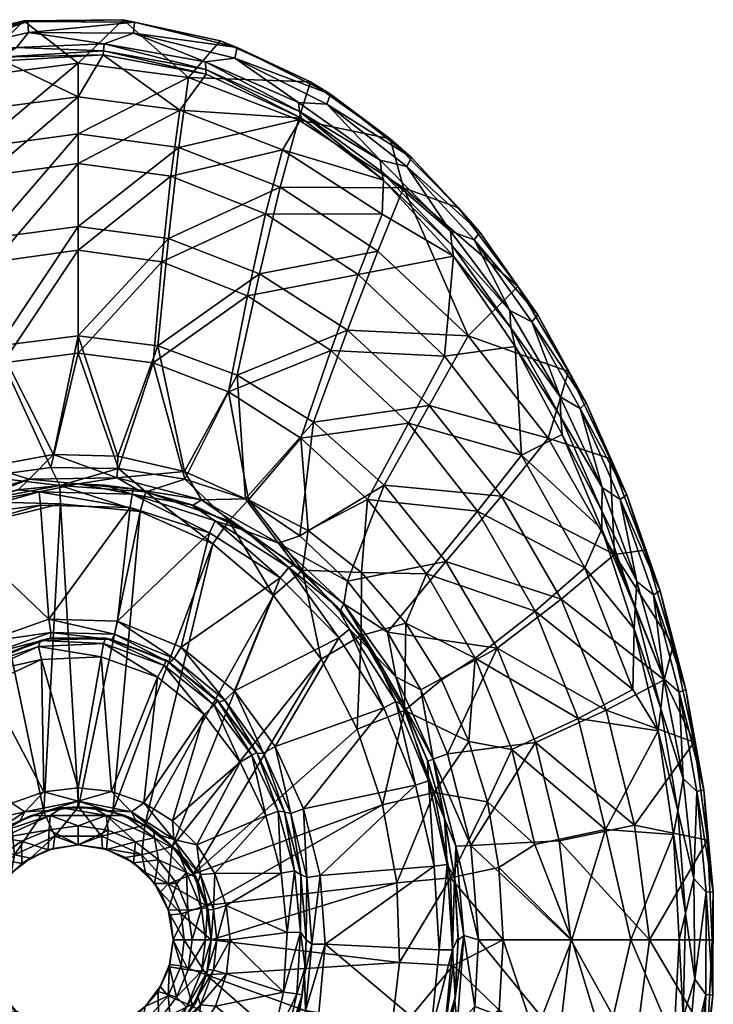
# Model space of a CAD drawing. Header units: inches. Extents: x -167 to 167, y -242 to 242.
# Tile 4 of 4: x -15 to 167, y -17 to 242. Entities that reach past the tile are written whole.
import ezdxf

# ---------------------------------------------------------------- set-up
doc = ezdxf.new("R2010")
doc.units = ezdxf.units.IN
doc.header["$MEASUREMENT"] = 0
doc.layers.add('Layer 1', color=7, linetype='Continuous')

# ---------------------------------------------------------------- blocks, each defined once
blk = doc.blocks.new('Zefiro 50')
at = {"color": 9, "true_color": 0xc0c0c0}
mesh = blk.add_polyface(dxfattribs=at)
corners = [(-13.24, 241.76, -6.5), (14.81, 241.57, -6.58), (-13.03, 238.8, -3.89), (-40.27, 235.5, -9.09), (-39.64, 232.66, -6.38), (-14.3, 241.94, -9.98), (-39.9, 235.82, -12.5), (6.84, 235.89, -3.8), (-16.2, 234.93, -4.18), (-38.48, 229.42, -6.39), (11.85, 242.21, -9.87), (-29.07, 226.99, -40.66), (0, 230.79, -40.86), (-57.95, 215.87, -40.13), (-63.39, 224.46, -16.93), (-26.51, 208.55, -68.35), (0, 212.14, -68.64), (-53.81, 207.99, -35.58), (-44.67, 223.65, -10.74), (-26.79, 218.38, -36.12), (-19.64, 231.36, -7.77), (0, 221.87, -36.34), (-67.23, 210.67, -15.56), (6.58, 232.95, -7.15), (-46.48, 224.14, -9), (-20.55, 232.31, -5.81), (6.69, 234.02, -5.13), (-69.69, 210.47, -14.07), (-62.4, 217.82, -10.84), (-64.92, 223.53, -13.77), (-63.94, 220.91, -10.95)]
mesh.append_faces([[corners[k] for k in face] for face in [(0, 1, 2), (3, 0, 4), (5, 3, 6), (2, 4, 0), (7, 8, 2), (8, 9, 4), (4, 2, 8), (0, 5, 10), (5, 0, 3), (5, 11, 12), (11, 6, 13), (13, 6, 14), (6, 11, 5), (5, 12, 10), (15, 16, 12), (15, 12, 11), (17, 18, 19), (19, 20, 21), (22, 18, 17), (19, 18, 20), (21, 20, 23), (20, 24, 25), (9, 25, 24), (8, 7, 26), (18, 22, 27), (25, 8, 26), (18, 24, 20), (18, 27, 24), (26, 23, 25), (23, 20, 25), (25, 9, 8), (24, 28, 9), (24, 27, 28), (29, 3, 30), (4, 28, 30), (14, 6, 29), (4, 9, 28), (4, 30, 3), (3, 29, 6)]], dxfattribs={"color": 9})
mesh = blk.add_polyface(dxfattribs=at)
corners = [(41.85, 234.92, -9.32), (14.57, 238.62, -3.96), (14.81, 241.57, -6.58), (66.4, 222.59, -14.12), (65.4, 220, -11.29), (41.2, 232.1, -6.61), (-13.03, 238.8, -3.89), (33.47, 231.07, -5.73), (6.84, 235.89, -3.8), (58, 220.45, -9.85), (11.85, 242.21, -9.87), (37.41, 236.68, -12.13), (-13.24, 241.76, -6.5), (61.15, 225.86, -16.37), (33.56, 229.06, -7.09), (58.76, 216.3, -13.5), (33.67, 227.84, -9.14), (6.58, 232.95, -7.15), (6.69, 234.02, -5.13), (58.27, 218.03, -11.31), (79.49, 205.23, -15.36), (29.07, 226.99, -40.66), (0, 230.79, -40.86), (0, 212.14, -68.64), (26.51, 208.55, -68.35), (57.95, 215.87, -40.13), (26.79, 218.38, -36.12), (0, 221.87, -36.34), (53.81, 207.99, -35.58), (24.4, 201.01, -62.13), (0, 204.36, -62.35), (80.32, 199.94, -19.31)]
mesh.append_faces([[corners[k] for k in face] for face in [(0, 1, 2), (3, 4, 5), (0, 3, 5), (5, 1, 0), (2, 1, 6), (7, 8, 1), (6, 1, 8), (5, 9, 7), (2, 10, 11), (10, 2, 12), (1, 5, 7), (0, 11, 13), (11, 0, 2), (5, 4, 9), (13, 3, 0), (14, 15, 16), (16, 17, 18), (14, 19, 15), (14, 18, 8), (16, 18, 14), (9, 20, 19), (9, 19, 7), (14, 7, 19), (8, 7, 14), (21, 10, 22), (10, 21, 11), (23, 24, 21), (23, 21, 22), (21, 13, 11), (25, 21, 24), (21, 25, 13), (26, 27, 17), (26, 15, 28), (26, 17, 16), (29, 30, 26), (26, 30, 27), (15, 26, 16), (28, 29, 26), (31, 28, 15)]], dxfattribs={"color": 9})
mesh = blk.add_polyface(dxfattribs=at)
corners = [(-20.96, 156.34, -108.36), (0, 158.97, -108.58), (0, 187.8, -91.59), (-41.87, 148.63, -107.77), (-23.8, 184.61, -91.3), (-47.75, 175.31, -90.51), (-61.96, 136.24, -106.92), (-53.13, 198.08, -67.59), (-70.91, 160.44, -89.36), (-29.07, 226.99, -40.66), (-26.51, 208.55, -68.35), (-40.7, 117.97, -118.27), (-23.6, 124.61, -118.47), (-57.95, 215.87, -40.13), (0, 212.14, -68.64), (-6.45, 127.77, -118.57), (-39.53, 144.25, -99.08), (-58.58, 132.09, -98.46), (-44.52, 169.5, -83.02), (-19.74, 151.84, -99.5), (-22.05, 178.45, -83.61), (0, 154.44, -99.65), (0, 181.5, -83.82), (-49.31, 191.11, -61.52), (-73.68, 175.09, -60.6), (-53.81, 207.99, -35.58), (-66.46, 155.13, -82.13), (-26.79, 218.38, -36.12), (-24.4, 201.01, -62.13), (-41.66, 117.01, -107.96), (0, 204.36, -62.35), (0, 221.87, -36.34), (-24.7, 121.95, -108.71), (-7.14, 124.31, -109.05)]
mesh.append_faces([[corners[k] for k in face] for face in [(0, 1, 2), (3, 0, 4), (5, 6, 3), (5, 7, 8), (6, 5, 8), (9, 7, 10), (11, 3, 6), (4, 10, 5), (3, 11, 12), (7, 9, 13), (3, 4, 5), (5, 10, 7), (12, 0, 3), (2, 14, 4), (0, 12, 15), (0, 2, 4), (4, 14, 10), (15, 1, 0), (16, 17, 18), (19, 16, 20), (21, 19, 22), (19, 20, 22), (23, 24, 25), (18, 26, 23), (18, 17, 26), (23, 27, 28), (16, 29, 17), (28, 20, 18), (27, 23, 25), (20, 16, 18), (28, 18, 23), (30, 28, 31), (19, 32, 16), (30, 22, 20), (32, 19, 33), (31, 28, 27), (30, 20, 28), (21, 33, 19)]], dxfattribs={"color": 9})
mesh = blk.add_polyface(dxfattribs=at)
corners = [(105.67, 186.29, -26.45), (120.94, 164.48, -32.69), (104.24, 184.24, -23.45), (86.45, 203.58, -17.18), (87.69, 205.9, -20.1), (65.4, 220, -11.29), (66.4, 222.59, -14.12), (79.49, 205.23, -15.36), (58, 220.45, -9.85), (97.99, 186.55, -21.52), (61.15, 225.86, -16.37), (82.08, 210.84, -21.85), (113.6, 165.62, -27.67), (100.09, 192.68, -27.88), (115.71, 171.97, -34.02), (119.39, 162.7, -29.64), (79.82, 202.23, -16.96), (98.3, 182.85, -23.25), (80.32, 199.94, -19.31), (98.74, 179.94, -25.75), (58.76, 216.3, -13.5), (58.27, 218.03, -11.31), (113.84, 161.13, -29.48), (85.61, 197.97, -39.37), (57.95, 215.87, -40.13), (53.13, 198.08, -67.59), (78.84, 181.31, -66.49), (70.91, 160.44, -89.36), (47.75, 175.31, -90.51), (102.66, 158.99, -65.18), (53.81, 207.99, -35.58), (80.01, 191.03, -34.85), (73.68, 175.09, -60.6), (49.31, 191.11, -61.52)]
mesh.append_faces([[corners[k] for k in face] for face in [(0, 1, 2), (2, 3, 0), (0, 3, 4), (5, 4, 3), (5, 6, 4), (5, 7, 8), (3, 9, 7), (6, 10, 11), (5, 3, 7), (2, 12, 9), (4, 11, 13), (11, 4, 6), (3, 2, 9), (0, 13, 14), (13, 0, 4), (2, 15, 12), (14, 1, 0), (16, 17, 18), (18, 17, 19), (18, 20, 21), (21, 16, 18), (19, 17, 22), (17, 9, 12), (16, 7, 9), (17, 16, 9), (16, 21, 7), (11, 23, 13), (23, 14, 13), (24, 11, 10), (23, 25, 26), (27, 26, 28), (23, 24, 25), (24, 23, 11), (29, 14, 23), (29, 23, 26), (30, 18, 31), (32, 33, 31), (19, 31, 18), (32, 31, 19)]], dxfattribs={"color": 9})
mesh = blk.add_polyface(dxfattribs=at)
corners = [(47.75, 175.31, -90.51), (23.8, 184.61, -91.3), (20.96, 156.34, -108.36), (41.87, 148.63, -107.77), (70.91, 160.44, -89.36), (0, 158.97, -108.58), (0, 187.8, -91.59), (61.96, 136.24, -106.92), (26.51, 208.55, -68.35), (-6.45, 127.77, -118.57), (10.49, 127.34, -118.55), (78.84, 181.31, -66.49), (53.13, 198.08, -67.59), (0, 212.14, -68.64), (57.95, 215.87, -40.13), (27.99, 123.26, -118.42), (44.05, 116.06, -118.21), (22.05, 178.45, -83.61), (0, 154.44, -99.65), (0, 181.5, -83.82), (44.52, 169.5, -83.02), (19.74, 151.84, -99.5), (66.46, 155.13, -82.13), (58.58, 132.09, -98.46), (39.53, 144.25, -99.08), (24.4, 201.01, -62.13), (-7.14, 124.31, -109.05), (10.62, 124.05, -109.02), (0, 204.36, -62.35), (49.31, 191.11, -61.52), (53.81, 207.99, -35.58), (28.04, 121.25, -108.61), (73.68, 175.09, -60.6), (44.86, 115.82, -107.71), (80.01, 191.03, -34.85)]
mesh.append_faces([[corners[k] for k in face] for face in [(0, 1, 2), (3, 4, 0), (5, 1, 6), (7, 4, 3), (2, 3, 0), (2, 1, 5), (1, 8, 6), (5, 9, 10), (0, 11, 12), (6, 8, 13), (14, 8, 12), (10, 2, 5), (0, 12, 1), (2, 10, 15), (1, 12, 8), (15, 3, 2), (3, 15, 16), (16, 7, 3), (17, 18, 19), (17, 20, 21), (22, 23, 24), (24, 20, 22), (17, 21, 18), (25, 17, 19), (26, 18, 27), (20, 24, 21), (25, 19, 28), (29, 25, 30), (21, 27, 18), (29, 20, 17), (27, 21, 31), (29, 17, 25), (24, 31, 21), (32, 22, 20), (31, 24, 33), (34, 29, 30), (32, 20, 29), (23, 33, 24)]], dxfattribs={"color": 9})
mesh = blk.add_polyface(dxfattribs=at)
corners = [(132.06, 139.84, -35.31), (133.7, 141.35, -38.4), (144.36, 117.12, -43.41), (119.39, 162.7, -29.64), (120.94, 164.48, -32.69), (104.24, 184.24, -23.45), (126.86, 142.9, -33.45), (113.6, 165.62, -27.67), (137.92, 119.04, -38.56), (115.71, 171.97, -34.02), (129.02, 149.62, -39.81), (139.91, 126.72, -44.85), (127.37, 132.98, -38.04), (126.97, 137.59, -35.3), (137.81, 112.93, -40.36), (115.03, 156.19, -32.46), (113.84, 161.13, -29.48), (98.74, 179.94, -25.75), (98.3, 182.85, -23.25), (92.39, 140.65, -88), (70.91, 160.44, -89.36), (61.96, 136.24, -106.92), (80.49, 119.69, -105.91), (111.37, 116.75, -86.56), (102.66, 158.99, -65.18), (78.84, 181.31, -66.49), (123.68, 132.03, -63.81), (86.95, 135.97, -81.02), (76.18, 115.91, -97.7), (58.58, 132.09, -98.46), (66.46, 155.13, -82.13), (96.44, 153.6, -59.5), (116.62, 127.53, -58.33), (73.68, 175.09, -60.6)]
mesh.append_faces([[corners[k] for k in face] for face in [(0, 1, 2), (3, 1, 0), (3, 4, 1), (4, 3, 5), (3, 6, 7), (0, 8, 6), (4, 9, 10), (3, 0, 6), (1, 10, 11), (10, 1, 4), (11, 2, 1), (12, 13, 14), (15, 16, 13), (13, 12, 15), (15, 17, 16), (13, 6, 8), (16, 7, 6), (13, 16, 6), (16, 18, 7), (19, 20, 21), (22, 23, 19), (24, 25, 20), (19, 24, 20), (9, 24, 10), (10, 26, 11), (26, 24, 19), (10, 24, 26), (19, 23, 26), (22, 19, 21), (27, 28, 29), (30, 31, 27), (15, 12, 32), (33, 17, 31), (30, 27, 29), (15, 31, 17), (33, 31, 30), (31, 15, 32), (32, 27, 31)]], dxfattribs={"color": 9})
mesh = blk.add_polyface(dxfattribs=at)
corners = [(159.92, 65.9, -50.83), (153.13, 91.83, -47.61), (156.6, 77.46, -52.77), (144.36, 117.12, -43.41), (149.14, 102.55, -49.23), (151.36, 90.84, -44.46), (158.11, 65.17, -47.67), (142.65, 115.87, -40.29), (132.06, 139.84, -35.31), (146.97, 94.29, -42.85), (137.92, 119.04, -38.56), (154.11, 68.66, -46.22), (139.91, 126.72, -44.85), (146.58, 87.32, -44.53), (153.32, 60.81, -47.71), (146.34, 81.82, -47.1), (137.82, 108.1, -43), (127.37, 132.98, -38.04), (137.81, 112.93, -40.36), (126.97, 137.59, -35.3), (110.24, 76.74, -103.84), (127.11, 89.67, -85.2), (96.79, 99.61, -104.85), (111.37, 116.75, -86.56), (138.96, 60.44, -84.05), (141.09, 101.45, -62.5), (123.68, 132.03, -63.81), (154.19, 68.41, -61.4), (105.12, 112.8, -79.82), (133.36, 97.91, -57.23), (120.23, 86.55, -78.64), (116.62, 127.53, -58.33), (145.94, 65.92, -56.31)]
mesh.append_faces([[corners[k] for k in face] for face in [(0, 1, 2), (3, 4, 1), (5, 0, 6), (7, 1, 5), (3, 7, 8), (7, 9, 10), (8, 7, 10), (5, 11, 9), (3, 12, 4), (7, 5, 9), (2, 1, 4), (3, 1, 7), (5, 6, 11), (1, 0, 5), (13, 14, 15), (16, 17, 18), (15, 16, 13), (16, 18, 13), (13, 9, 11), (18, 10, 9), (13, 18, 9), (18, 19, 10), (20, 21, 22), (23, 22, 21), (24, 21, 20), (12, 25, 4), (25, 2, 4), (12, 26, 25), (21, 25, 23), (23, 25, 26), (27, 2, 25), (21, 27, 25), (28, 29, 30), (16, 31, 17), (15, 29, 16), (29, 31, 16), (29, 28, 31), (15, 32, 29), (32, 30, 29)]], dxfattribs={"color": 9})
mesh = blk.add_polyface(dxfattribs=at)
corners = [(57.72, 97.8, -127.39), (69.91, 88.46, -121.42), (52.69, 104.39, -121.67), (27.99, 123.26, -118.42), (32.44, 115.79, -121.9), (44.05, 116.06, -118.21), (58.37, 106.31, -117.99), (70.85, 94.41, -117.79), (44.27, 107.61, -127.77), (10.26, 121.62, -122.04), (30.29, 114.37, -128.07), (15.5, 118.52, -128.28), (56.79, 98.64, -145), (43.85, 107.77, -145), (29.75, 114.47, -145), (60.55, 107.7, -106.47), (59.02, 97.28, -108.97), (44.86, 115.82, -107.71), (51.4, 90.66, -110), (39.65, 110.28, -109.46), (17.79, 117.9, -109.72), (28.04, 121.25, -108.61), (63.97, 73.9, -110), (35.42, 104.26, -110), (61.96, 136.24, -106.92), (58.58, 132.09, -98.46), (17.51, 30.19, -110), (41.13, 65.51, -150), (68.61, 79.47, -150), (53.17, 95.25, -150), (27.15, 77.06, -150), (34.56, 107.1, -150), (10.34, 83.89, -150), (14.26, 117.29, -148.54), (36.06, 110.31, -148.54), (55.41, 98.01, -148.54), (68.1, 87.76, -145)]
mesh.append_faces([[corners[k] for k in face] for face in [(0, 1, 2), (3, 4, 5), (5, 2, 6), (2, 7, 6), (8, 0, 2), (4, 2, 5), (3, 9, 4), (10, 4, 11), (4, 10, 8), (2, 4, 8), (8, 12, 0), (8, 10, 13), (13, 12, 8), (14, 10, 11), (10, 14, 13), (15, 16, 17), (18, 19, 16), (20, 21, 19), (16, 19, 17), (22, 18, 16), (23, 19, 18), (17, 19, 21), (20, 19, 23), (24, 5, 6), (17, 25, 15), (18, 26, 23), (27, 28, 29), (30, 29, 31), (29, 30, 27), (31, 32, 30), (33, 31, 34), (12, 35, 36), (13, 34, 35), (33, 34, 14), (35, 29, 28), (31, 29, 34), (35, 12, 13), (35, 34, 29), (14, 34, 13)]], dxfattribs={"color": 9})
mesh = blk.add_polyface(dxfattribs=at)
corners = [(70.85, 94.41, -117.79), (52.69, 104.39, -121.67), (69.91, 88.46, -121.42), (81.38, 80.94, -117.62), (83.56, 69.18, -121.22), (69.07, 86.76, -127.05), (57.72, 97.8, -127.39), (78.23, 74.74, -126.76), (68.1, 87.76, -145), (77.78, 75.28, -145), (56.79, 98.64, -145), (59.02, 97.28, -108.97), (60.55, 107.7, -106.47), (74.54, 96.67, -105.04), (74.49, 80.08, -108.49), (86.23, 83.38, -103.85), (85.89, 60.35, -108.17), (63.97, 73.9, -110), (110.24, 76.74, -103.84), (96.79, 99.61, -104.85), (80.49, 119.69, -105.91), (61.96, 136.24, -106.92), (58.37, 106.31, -117.99), (111.37, 116.75, -86.56), (90.16, 65.8, -117.49), (86.95, 135.97, -81.02), (116.62, 127.53, -58.33), (105.12, 112.8, -79.82), (76.18, 115.91, -97.7), (91.68, 96.36, -96.87), (120.23, 86.55, -78.64), (104.5, 74.16, -96.05), (58.58, 132.09, -98.46), (95.65, 68.4, -102.97), (55.41, 98.01, -148.54), (71.36, 81.73, -148.54), (83.6, 62.73, -148.54), (68.61, 79.47, -150), (80.45, 61.09, -150)]
mesh.append_faces([[corners[k] for k in face] for face in [(0, 1, 2), (3, 2, 4), (5, 2, 6), (2, 5, 7), (0, 2, 3), (7, 4, 2), (8, 5, 6), (7, 5, 9), (8, 6, 10), (8, 9, 5), (11, 12, 13), (14, 15, 16), (13, 14, 11), (15, 14, 13), (11, 14, 17), (3, 18, 19), (19, 20, 0), (21, 22, 20), (0, 20, 22), (3, 19, 0), (19, 23, 20), (3, 24, 18), (25, 26, 27), (28, 29, 13), (29, 30, 31), (15, 29, 31), (12, 32, 28), (25, 27, 28), (12, 28, 13), (27, 29, 28), (27, 30, 29), (29, 15, 13), (33, 15, 31), (34, 35, 8), (36, 9, 35), (35, 34, 37), (35, 9, 8), (37, 38, 35)]], dxfattribs={"color": 9})
mesh = blk.add_polyface(dxfattribs=at)
corners = [(-7.75, 84.38, -150), (-7.19, 80.89, -148.54), (9.6, 80.43, -148.54), (-23.18, 75.27, -148.54), (-24.9, 78.37, -150), (-7.29, 79.38, -145), (8.87, 79.01, -145), (-22.72, 73.9, -145), (-31.39, 113.87, -145), (-10.27, 117.89, -148.54), (-16.05, 118.41, -145), (-33.95, 111.27, -148.54), (-9.92, 114.37, -150), (0, 120, -145), (13.65, 113.81, -150), (-32.51, 108.05, -150), (-25.59, 71.99, -140), (-9.91, 78.81, -140), (7.28, 79.38, -140), (-12.86, 121.26, -122.03), (10.26, 121.62, -122.04), (-6.45, 127.77, -118.57), (-23.6, 124.61, -118.47), (-34.89, 114.75, -121.87), (-30.68, 114.23, -128.07), (-15.75, 118.47, -128.28), (0, 120, -128.37), (-7.14, 124.31, -109.05), (-4.83, 119.62, -109.76), (-24.7, 121.95, -108.71), (-27.21, 115.38, -109.64), (-24.99, 109.79, -110), (-4.64, 114.77, -110), (-42.87, 98.8, -110), (-17.5, 30.32, -110), (-9, 33.78, -110), (6.09, 74.51, -135), (-10.47, 77.22, -136.46), (-9.6, 73.79, -135), (-25.93, 70.15, -136.46), (6.65, 78.01, -136.46)]
mesh.append_faces([[corners[k] for k in face] for face in [(0, 1, 2), (3, 1, 4), (0, 4, 1), (1, 5, 6), (3, 7, 5), (1, 3, 5), (8, 9, 10), (11, 9, 8), (12, 9, 11), (9, 13, 10), (14, 9, 12), (11, 15, 12), (16, 17, 7), (5, 17, 18), (7, 17, 5), (19, 20, 21), (19, 21, 22), (22, 23, 19), (24, 25, 19), (19, 23, 24), (19, 25, 26), (20, 19, 26), (27, 28, 29), (28, 30, 29), (31, 30, 32), (30, 28, 32), (33, 31, 34), (31, 32, 35), (8, 10, 25), (25, 24, 8), (13, 25, 10), (13, 26, 25), (14, 12, 0), (15, 4, 0), (15, 0, 12), (36, 37, 38), (37, 39, 38), (17, 37, 40), (16, 37, 17)]], dxfattribs={"color": 9})
mesh = blk.add_polyface(dxfattribs=at)
corners = [(10.34, 83.89, -150), (9.6, 80.43, -148.54), (25.31, 74.03, -148.54), (-7.75, 84.38, -150), (27.15, 77.06, -150), (8.87, 79.01, -145), (24.03, 73, -145), (-7.19, 80.89, -148.54), (14.26, 117.29, -148.54), (0, 120, -145), (-10.27, 117.89, -148.54), (7.03, 119.7, -145), (14.51, 118.73, -145), (13.65, 113.81, -150), (7.28, 79.38, -140), (23.18, 73.6, -140), (-7.29, 79.38, -145), (27.99, 123.26, -118.42), (10.49, 127.34, -118.55), (10.26, 121.62, -122.04), (-6.45, 127.77, -118.57), (0, 120, -128.37), (15.5, 118.52, -128.28), (32.44, 115.79, -121.9), (29.75, 114.47, -145), (28.04, 121.25, -108.61), (17.79, 117.9, -109.72), (10.62, 124.05, -109.02), (-4.83, 119.62, -109.76), (-7.14, 124.31, -109.05), (35.42, 104.26, -110), (16.35, 112.77, -110), (-4.64, 114.77, -110), (0.11, 34.97, -110), (9.16, 33.71, -110), (34.56, 107.1, -150), (6.65, 78.01, -136.46), (6.09, 74.51, -135), (20.87, 69.15, -135), (-10.47, 77.22, -136.46), (22.64, 72.21, -136.46), (-9.91, 78.81, -140)]
mesh.append_faces([[corners[k] for k in face] for face in [(0, 1, 2), (1, 0, 3), (4, 0, 2), (1, 5, 6), (2, 1, 6), (1, 7, 5), (8, 9, 10), (9, 8, 11), (8, 12, 11), (8, 10, 13), (14, 15, 5), (6, 5, 15), (5, 16, 14), (17, 18, 19), (18, 20, 19), (21, 22, 19), (23, 19, 22), (22, 11, 12), (24, 22, 12), (11, 21, 9), (21, 11, 22), (25, 26, 27), (26, 28, 27), (28, 29, 27), (30, 31, 26), (32, 28, 31), (28, 26, 31), (31, 33, 32), (30, 34, 31), (0, 35, 13), (13, 3, 0), (24, 12, 8), (8, 13, 35), (36, 37, 38), (39, 37, 36), (14, 40, 15), (14, 36, 40), (41, 36, 14)]], dxfattribs={"color": 9})
mesh = blk.add_polyface(dxfattribs=at)
corners = [(-6.13, 27.25, -112.93), (-16.76, 22.34, -112.93), (-9, 33.78, -110), (-17.5, 30.32, -110), (0.11, 34.97, -110), (-20.12, 26.83, -148.54), (-7.36, 32.72, -148.54), (-19.92, 28.61, -145), (-4.28, 34.72, -145), (-12.51, 32.59, -145), (-7.65, 28.97, -150), (7.36, 32.72, -148.54), (0, 30, -150), (-14.92, 25.99, -150), (-26.16, 23.05, -145), (-7.87, 34.06, -140), (-0.11, 34.97, -140), (-15.25, 31.4, -140), (-21.86, 27.15, -140), (-24.99, 109.79, -110), (-4.64, 114.77, -110), (-25.01, 31.2, -135), (-17.42, 35.98, -135), (-35.6, 56.68, -135), (-9.02, 38.95, -135), (-23.95, 67.22, -135), (-9.6, 73.79, -135), (0, 40, -135), (6.09, 74.51, -135), (-7.89, 23.7, -150), (0, 25, -150), (-14.02, 33.66, -136.46), (0, 36.46, -136.46), (-25.15, 26.41, -136.46), (-25.93, 70.15, -136.46), (-25.59, 71.99, -140), (-10.47, 77.22, -136.46)]
mesh.append_faces([[corners[k] for k in face] for face in [(0, 1, 2), (1, 3, 2), (0, 2, 4), (5, 6, 7), (6, 8, 9), (7, 6, 9), (5, 10, 6), (8, 6, 11), (6, 10, 12), (5, 13, 10), (5, 7, 14), (15, 8, 16), (9, 15, 17), (15, 9, 8), (17, 18, 7), (7, 9, 17), (7, 18, 14), (19, 2, 3), (20, 4, 2), (21, 22, 23), (22, 24, 25), (26, 24, 27), (28, 26, 27), (25, 23, 22), (26, 25, 24), (29, 10, 13), (30, 12, 10), (17, 15, 31), (15, 16, 32), (31, 15, 32), (18, 17, 33), (31, 33, 17), (24, 32, 27), (22, 31, 24), (31, 32, 24), (31, 22, 21), (33, 31, 21), (25, 26, 34), (35, 34, 36)]], dxfattribs={"color": 9})
mesh = blk.add_polyface(dxfattribs=at)
corners = [(17.51, 30.19, -110), (16.76, 22.34, -112.93), (6.13, 27.25, -112.93), (0.11, 34.97, -110), (9.16, 33.71, -110), (-6.13, 27.25, -112.93), (0, 25, -120), (7.36, 32.72, -148.54), (4.15, 34.7, -145), (-4.28, 34.72, -145), (12.32, 32.72, -145), (20.12, 26.83, -148.54), (26.25, 23.29, -145), (19.85, 28.86, -145), (7.88, 28.88, -150), (15.08, 25.77, -150), (0, 30, -150), (-7.36, 32.72, -148.54), (-0.11, 34.97, -140), (7.75, 34.08, -140), (15.12, 31.54, -140), (21.78, 27.45, -140), (35.42, 104.26, -110), (16.35, 112.77, -110), (20.87, 69.15, -135), (8.74, 39.01, -135), (17.29, 36.07, -135), (6.09, 74.51, -135), (0, 40, -135), (7.49, 23.8, -150), (0, 25, -150), (14.02, 33.66, -136.46), (25.15, 26.41, -136.46), (0, 36.46, -136.46), (24.81, 31.34, -135), (22.64, 72.21, -136.46), (6.65, 78.01, -136.46)]
mesh.append_faces([[corners[k] for k in face] for face in [(0, 1, 2), (2, 3, 4), (0, 2, 4), (3, 2, 5), (5, 2, 6), (7, 8, 9), (10, 8, 7), (11, 10, 7), (11, 12, 13), (10, 11, 13), (7, 14, 15), (11, 7, 15), (14, 7, 16), (7, 17, 16), (8, 18, 9), (8, 10, 19), (19, 18, 8), (13, 20, 10), (19, 10, 20), (13, 21, 20), (22, 0, 4), (23, 4, 3), (24, 25, 26), (27, 28, 25), (24, 27, 25), (14, 29, 15), (16, 30, 14), (31, 19, 20), (32, 26, 31), (21, 31, 20), (21, 32, 31), (33, 31, 25), (31, 33, 19), (19, 33, 18), (32, 34, 26), (25, 31, 26), (28, 33, 25), (24, 35, 36)]], dxfattribs={"color": 9})
mesh = blk.add_polyface(dxfattribs=at)
corners = [(25.31, 74.03, -148.54), (38.56, 63.08, -148.54), (27.15, 77.06, -150), (48.8, 49.13, -148.54), (41.13, 65.51, -150), (51.84, 50.92, -150), (55.99, 33.26, -148.54), (47.11, 49.04, -145), (54.3, 33.63, -145), (36.97, 62.56, -145), (24.03, 73, -145), (21.78, 27.45, -140), (19.85, 28.86, -145), (26.25, 23.29, -145), (23.18, 73.6, -140), (36.68, 63.04, -140), (47.06, 49.31, -140), (54.31, 33.72, -140), (30.27, 17.3, -110), (24.74, 24.56, -110), (63.97, 73.9, -110), (17.51, 30.19, -110), (51.4, 90.66, -110), (33.2, 59.35, -135), (24.81, 31.34, -135), (42.67, 46.79, -135), (20.87, 69.15, -135), (17.29, 36.07, -135), (31.2, 25.01, -135), (49.35, 32.65, -135), (25.15, 26.41, -136.46), (35.75, 61.79, -136.46), (45.71, 48.6, -136.46), (52.67, 33.86, -136.46), (53.42, 17.55, -135), (22.64, 72.21, -136.46)]
mesh.append_faces([[corners[k] for k in face] for face in [(0, 1, 2), (3, 4, 1), (2, 1, 4), (5, 3, 6), (3, 5, 4), (3, 7, 8), (1, 9, 7), (3, 1, 7), (0, 10, 9), (1, 0, 9), (11, 12, 13), (10, 14, 15), (16, 7, 9), (16, 9, 15), (9, 10, 15), (17, 8, 7), (17, 7, 16), (18, 19, 20), (21, 22, 19), (22, 20, 19), (23, 24, 25), (23, 26, 27), (28, 25, 24), (24, 23, 27), (28, 29, 25), (24, 30, 28), (25, 31, 23), (25, 29, 32), (32, 31, 25), (33, 29, 34), (29, 33, 32), (35, 23, 31), (23, 35, 26), (16, 33, 17), (16, 32, 33), (15, 32, 16), (15, 31, 32), (14, 31, 15), (14, 35, 31)]], dxfattribs={"color": 9})
mesh = blk.add_polyface(dxfattribs=at)
corners = [(102.83, 52.22, -102.4), (107.7, 36.3, -102.12), (93.71, 38.77, -108.01), (162.1, 52.03, -55.34), (164.64, 39.52, -53.01), (159.92, 65.9, -50.83), (162.8, 39.07, -49.84), (158.11, 65.17, -47.67), (159.18, 42.47, -48.56), (154.11, 68.66, -46.22), (156.6, 77.46, -52.77), (165.59, 26.23, -56.9), (157.81, 33.92, -49.76), (156.68, 27.69, -51.94), (152.65, 55.04, -50.09), (153.32, 60.81, -47.71), (146.34, 81.82, -47.1), (146.58, 87.32, -44.53), (120.31, 51.91, -102.98), (126.59, 26.02, -102.4), (146.36, 30.17, -83.26), (110.24, 76.74, -103.84), (97.22, 48.95, -117.4), (138.96, 60.44, -84.05), (154.19, 68.41, -61.4), (127.11, 89.67, -85.2), (90.16, 65.8, -117.49), (103.32, 24.81, -117.34), (145.94, 65.92, -56.31), (131.61, 58.25, -77.62), (120.23, 86.55, -78.64), (114.14, 50.11, -95.32), (104.5, 74.16, -96.05), (138.73, 29.01, -76.9), (120.16, 25.08, -94.79), (95.65, 68.4, -102.97)]
mesh.append_faces([[corners[k] for k in face] for face in [(0, 1, 2), (3, 4, 5), (6, 7, 4), (7, 8, 9), (3, 5, 10), (7, 6, 8), (11, 4, 3), (5, 4, 7), (12, 13, 14), (15, 14, 16), (15, 12, 14), (15, 9, 8), (12, 15, 8), (15, 17, 9), (18, 19, 20), (21, 22, 18), (23, 21, 18), (10, 24, 3), (23, 24, 25), (21, 26, 22), (20, 11, 3), (27, 19, 18), (23, 20, 3), (18, 22, 27), (24, 23, 3), (20, 23, 18), (28, 29, 30), (29, 31, 32), (33, 29, 14), (31, 33, 34), (34, 1, 31), (28, 16, 14), (30, 29, 32), (35, 32, 0), (33, 31, 29), (0, 31, 1), (31, 0, 32), (29, 28, 14), (13, 33, 14)]], dxfattribs={"color": 9})
mesh = blk.add_polyface(dxfattribs=at)
corners = [(59.3, 34.51, -150), (51.84, 50.92, -150), (55.99, 33.26, -148.54), (48.8, 49.13, -148.54), (54.3, 33.63, -145), (78.23, 74.74, -126.76), (85.87, 61.49, -126.54), (83.56, 69.18, -121.22), (93.41, 47.56, -121.09), (90.16, 65.8, -117.49), (97.22, 48.95, -117.4), (92, 47.02, -126.37), (81.38, 80.94, -117.62), (85.72, 61.59, -145), (91.92, 47.14, -145), (96.45, 31.66, -126.26), (77.78, 75.28, -145), (96.37, 31.97, -145), (93.71, 38.77, -108.01), (85.89, 60.35, -108.17), (102.83, 52.22, -102.4), (74.49, 80.08, -108.49), (73.44, 55.41, -110), (95.65, 68.4, -102.97), (86.23, 83.38, -103.85), (80.12, 35.53, -110), (63.97, 73.9, -110), (30.27, 17.3, -110), (80.45, 61.09, -150), (88.81, 40.74, -150), (68.61, 79.47, -150), (41.13, 65.51, -150), (99.34, 24.67, -121.03), (103.32, 24.81, -117.34), (92.17, 41.89, -148.54), (83.6, 62.73, -148.54), (93.64, 19.35, -150), (71.36, 81.73, -148.54)]
mesh.append_faces([[corners[k] for k in face] for face in [(0, 1, 2), (2, 3, 4), (5, 6, 7), (7, 8, 9), (6, 8, 7), (10, 9, 8), (11, 8, 6), (7, 9, 12), (13, 14, 6), (14, 15, 11), (13, 5, 16), (6, 14, 11), (5, 13, 6), (15, 14, 17), (18, 19, 20), (21, 19, 22), (20, 19, 23), (24, 23, 19), (22, 19, 25), (19, 18, 25), (26, 21, 22), (27, 22, 25), (26, 22, 27), (28, 0, 29), (1, 28, 30), (28, 1, 0), (30, 31, 1), (11, 15, 8), (15, 32, 8), (8, 33, 10), (32, 33, 8), (34, 14, 13), (34, 13, 35), (34, 35, 29), (17, 14, 34), (29, 36, 34), (35, 28, 29), (35, 13, 16), (35, 37, 28)]], dxfattribs={"color": 9})
mesh = blk.add_polyface(dxfattribs=at)
corners = [(60.18, 16.36, -148.54), (61.46, -1.14, -148.54), (63.67, 16.93, -150), (55.99, 33.26, -148.54), (59.3, 34.51, -150), (64.99, -1.12, -150), (58.57, 17.17, -145), (60, 0, -145), (54.3, 33.63, -145), (54.31, 33.72, -140), (58.59, 17.1, -140), (60, 0, -140), (96.45, 31.66, -126.26), (96.37, 31.97, -145), (99.11, 15.96, -126.2), (99.06, 16.36, -145), (97.95, 16.33, -107.96), (98.69, -6.77, -107.95), (84.56, -5.94, -110), (83.86, 15.03, -110), (80.12, 35.53, -110), (93.71, 38.77, -108.01), (35, 0, -110), (33.73, 9.05, -110), (94.97, -2.63, -150), (93.64, 19.35, -150), (88.81, 40.74, -150), (99.34, 24.67, -121.03), (98.51, -2.61, -148.54), (97.14, 19.86, -148.54), (92.17, 41.89, -148.54), (54.98, 1.92, -135), (56.9, 18.18, -136.46), (53.42, 17.55, -135), (52.67, 33.86, -136.46), (58.52, 1.98, -136.46)]
mesh.append_faces([[corners[k] for k in face] for face in [(0, 1, 2), (3, 0, 4), (2, 1, 5), (4, 0, 2), (0, 6, 7), (1, 0, 7), (3, 8, 6), (0, 3, 6), (9, 10, 8), (7, 6, 11), (10, 11, 6), (10, 6, 8), (12, 13, 14), (13, 15, 14), (16, 17, 18), (19, 16, 18), (19, 20, 21), (21, 16, 19), (19, 18, 22), (20, 19, 23), (24, 25, 5), (25, 2, 5), (26, 4, 2), (25, 26, 2), (14, 27, 12), (28, 29, 24), (13, 30, 29), (15, 29, 28), (29, 25, 24), (29, 15, 13), (29, 30, 25), (31, 32, 33), (34, 33, 32), (11, 10, 35), (35, 32, 31), (10, 32, 35), (9, 32, 10), (9, 34, 32)]], dxfattribs={"color": 9})
mesh = blk.add_polyface(dxfattribs=at)
corners = [(99.06, 16.36, -145), (100, -0.06, -126.19), (99.11, 15.96, -126.2), (99.98, 0.65, -145), (111.84, 0, -101.98), (97.95, 16.33, -107.96), (110.68, 18.99, -101.99), (93.71, 38.77, -108.01), (107.7, 36.3, -102.12), (98.69, -6.77, -107.95), (167.02, -14.6, -54.07), (167.12, 12.65, -54.11), (166.85, 0, -57.43), (164.64, 39.52, -53.01), (165.59, 26.23, -56.9), (165.26, 12.5, -50.93), (162.8, 39.07, -49.84), (161.98, 16.12, -49.79), (159.18, 42.47, -48.56), (162.27, -10.4, -49.91), (157.81, 33.92, -49.76), (159.85, 6.89, -50.65), (156.68, 27.69, -51.94), (158.11, 0, -52.57), (103.32, 24.81, -117.34), (105.36, 0, -117.33), (129.61, 0, -101.48), (150.37, 0, -81.26), (146.36, 30.17, -83.26), (126.59, 26.02, -102.4), (145.45, 0, -71.49), (138.73, 29.01, -76.9), (129.89, 0, -88.11), (120.16, 25.08, -94.79), (101.44, 1.09, -121.01), (99.34, 24.67, -121.03), (98.51, -2.61, -148.54)]
mesh.append_faces([[corners[k] for k in face] for face in [(0, 1, 2), (1, 0, 3), (4, 5, 6), (7, 8, 5), (4, 9, 5), (6, 5, 8), (10, 11, 12), (13, 14, 11), (11, 15, 16), (16, 17, 18), (15, 19, 17), (16, 15, 17), (12, 11, 14), (13, 11, 16), (11, 10, 15), (20, 21, 22), (23, 22, 21), (21, 17, 19), (20, 18, 17), (21, 20, 17), (24, 25, 26), (12, 14, 27), (27, 14, 28), (26, 27, 29), (28, 29, 27), (29, 24, 26), (30, 31, 22), (6, 32, 4), (22, 23, 30), (32, 31, 30), (6, 33, 32), (33, 31, 32), (8, 33, 6), (34, 35, 2), (1, 34, 2), (25, 24, 35), (35, 34, 25), (36, 3, 0)]], dxfattribs={"color": 9})
mesh = blk.add_polyface(dxfattribs=at)
corners = [(35, 0, -110), (27.93, 0, -112.93), (27.07, 6.87, -112.93), (33.73, 9.05, -110), (30.27, 17.3, -110), (23.71, 14.75, -112.93), (28.88, 7.78, -150), (30, 0, -150), (32.5, 8.25, -148.54), (31.04, 16.39, -145), (26.25, 23.29, -145), (28.47, 17.72, -148.54), (33.54, 0, -148.54), (34.06, 8.46, -145), (35, 0, -145), (25.94, 14.79, -150), (27.44, 21.9, -140), (31.59, 15.3, -140), (34.19, 7.88, -140), (35, 0, -140), (80.12, 35.53, -110), (83.86, 15.03, -110), (38.95, 9.02, -135), (54.98, 1.92, -135), (53.42, 17.55, -135), (49.35, 32.65, -135), (31.2, 25.01, -135), (35.98, 17.42, -135), (40, 0, -135), (25, 0, -150), (25.15, 26.41, -136.46), (32.17, 17.16, -136.46), (35.58, 8, -136.46), (36.46, 0, -136.46)]
mesh.append_faces([[corners[k] for k in face] for face in [(0, 1, 2), (0, 2, 3), (4, 3, 5), (2, 5, 3), (6, 7, 8), (9, 10, 11), (8, 9, 11), (8, 7, 12), (8, 12, 13), (12, 14, 13), (15, 6, 11), (8, 13, 9), (8, 11, 6), (10, 9, 16), (13, 17, 9), (16, 9, 17), (18, 13, 14), (13, 18, 17), (19, 18, 14), (3, 4, 20), (0, 3, 21), (22, 23, 24), (25, 26, 27), (27, 24, 25), (22, 28, 23), (27, 22, 24), (29, 7, 6), (26, 30, 31), (16, 17, 31), (16, 31, 30), (27, 32, 22), (22, 33, 28), (18, 32, 31), (33, 22, 32), (33, 32, 19), (31, 17, 18), (27, 31, 32), (18, 19, 32), (26, 31, 27)]], dxfattribs={"color": 9})
mesh = blk.add_polyface(dxfattribs=at)
corners = [(-24.07, 6.48, -120), (-25, 0, -120), (-27.07, 6.87, -112.93), (-12.57, 21.48, -120), (-16.76, 22.34, -112.93), (-6.13, 27.25, -112.93), (-23.71, 14.75, -112.93), (-24.74, 24.85, -110), (-17.5, 30.32, -110), (-30.36, 17.63, -110), (-17.64, 17.54, -120), (-27.93, 0, -112.93), (-21.61, 12.33, -120), (-6.57, 24.06, -120), (0, 25, -120), (-28.47, 17.72, -148.54), (-26.01, 15.15, -150), (-21.27, 21.28, -150), (-26.16, 23.05, -145), (-20.12, 26.83, -148.54), (-14.92, 25.99, -150), (-27.32, 21.66, -140), (-21.86, 27.15, -140), (-7.89, 23.7, -150), (0, 25, -150), (-7.65, 28.97, -150), (-14.79, 20.09, -150), (-20.29, 14.58, -150), (-29.05, 7.88, -150), (-23.7, 7.89, -150), (-25, 0, -150), (-25.15, 26.41, -136.46)]
mesh.append_faces([[corners[k] for k in face] for face in [(0, 1, 2), (3, 4, 5), (6, 7, 4), (8, 4, 7), (6, 2, 9), (4, 10, 6), (0, 2, 6), (2, 1, 11), (6, 12, 0), (12, 6, 10), (6, 9, 7), (4, 3, 10), (5, 13, 3), (13, 5, 14), (15, 16, 17), (18, 15, 19), (20, 19, 17), (19, 15, 17), (21, 18, 22), (23, 24, 25), (26, 23, 20), (17, 27, 26), (16, 27, 17), (16, 28, 29), (30, 29, 28), (29, 27, 16), (26, 20, 17), (24, 23, 13), (3, 23, 26), (23, 3, 13), (27, 10, 26), (3, 26, 10), (27, 29, 12), (12, 10, 27), (0, 29, 30), (29, 0, 12), (0, 30, 1), (24, 13, 14), (21, 22, 31)]], dxfattribs={"color": 9})
mesh = blk.add_polyface(dxfattribs=at)
corners = [(24.74, 24.56, -110), (16.76, 22.34, -112.93), (17.51, 30.19, -110), (30.27, 17.3, -110), (23.71, 14.75, -112.93), (21.68, 12.62, -120), (17.73, 17.73, -120), (24.21, 6.57, -120), (27.07, 6.87, -112.93), (27.93, 0, -112.93), (25, 0, -120), (6.13, 27.25, -112.93), (6.37, 24.14, -120), (0, 25, -120), (12.43, 21.66, -120), (21.17, 21.05, -150), (28.47, 17.72, -148.54), (20.12, 26.83, -148.54), (26.25, 23.29, -145), (25.94, 14.79, -150), (15.08, 25.77, -150), (27.44, 21.9, -140), (21.78, 27.45, -140), (20.09, 14.79, -150), (23.7, 7.89, -150), (14.58, 20.29, -150), (0, 25, -150), (7.49, 23.8, -150), (7.88, 28.88, -150), (28.88, 7.78, -150), (25, 0, -150), (25.15, 26.41, -136.46)]
mesh.append_faces([[corners[k] for k in face] for face in [(0, 1, 2), (3, 4, 0), (4, 5, 6), (0, 4, 1), (7, 8, 9), (9, 10, 7), (11, 12, 13), (1, 14, 12), (11, 1, 12), (14, 1, 6), (1, 4, 6), (8, 7, 5), (4, 8, 5), (15, 16, 17), (17, 16, 18), (19, 16, 15), (17, 20, 15), (21, 22, 18), (19, 23, 24), (15, 20, 25), (15, 25, 23), (26, 27, 28), (27, 25, 20), (24, 29, 19), (23, 19, 15), (29, 24, 30), (12, 27, 26), (26, 13, 12), (27, 14, 25), (14, 27, 12), (23, 25, 6), (14, 6, 25), (5, 24, 23), (23, 6, 5), (24, 7, 30), (7, 24, 5), (7, 10, 30), (21, 31, 22)]], dxfattribs={"color": 9})
mesh = blk.add_polyface(dxfattribs=at)
corners = [(99.1, -16, -126.2), (99.98, 0.65, -145), (99.17, -15.12, -145), (100, -0.06, -126.19), (110.78, -18.5, -102), (98.69, -6.77, -107.95), (111.84, 0, -101.98), (95.9, -29.51, -107.98), (107.2, -38.08, -102.14), (164.38, -41.4, -52.9), (162.53, -40.93, -49.73), (165.16, -14.43, -50.89), (167.02, -14.6, -54.07), (165.62, -25.89, -56.92), (165.26, 12.5, -50.93), (159.95, -37.08, -48.9), (162.27, -10.4, -49.91), (166.85, 0, -57.43), (158.11, 0, -52.57), (159.85, 6.89, -50.65), (159.16, -20.3, -50.36), (155.82, -47.6, -48.86), (156.78, -26.61, -51.99), (129.89, 0, -88.11), (138.73, -29.01, -76.9), (120.16, -25.08, -94.79), (145.45, 0, -71.49), (150.37, 0, -81.26), (146.36, -30.17, -83.26), (129.61, 0, -101.48), (126.59, -26.02, -102.4), (105.36, 0, -117.33), (104.35, -17.53, -117.34), (101.33, -34.8, -117.36), (101.44, 1.09, -121.01), (99.69, -22.54, -121.02), (96.42, -31.77, -126.26), (98.51, -2.61, -148.54)]
mesh.append_faces([[corners[k] for k in face] for face in [(0, 1, 2), (0, 3, 1), (4, 5, 6), (7, 5, 4), (7, 4, 8), (9, 10, 11), (9, 12, 13), (14, 12, 11), (11, 15, 16), (14, 11, 16), (13, 12, 17), (11, 10, 15), (12, 9, 11), (18, 19, 20), (21, 22, 20), (18, 20, 22), (20, 16, 15), (20, 19, 16), (23, 24, 25), (22, 24, 26), (18, 22, 26), (26, 24, 23), (6, 23, 25), (4, 25, 8), (4, 6, 25), (13, 17, 27), (13, 27, 28), (28, 29, 30), (29, 31, 30), (31, 32, 30), (29, 28, 27), (30, 32, 33), (34, 0, 35), (34, 35, 32), (31, 34, 32), (3, 0, 34), (35, 0, 36), (32, 35, 33), (1, 37, 2)]], dxfattribs={"color": 9})
mesh = blk.add_polyface(dxfattribs=at)
corners = [(-27.44, -21.9, -140), (-25.15, -26.41, -136.46), (-21.78, -27.45, -140), (-17.73, -17.73, -120), (-21.68, -12.62, -120), (-21.01, -13.32, -150), (-23.91, -7.04, -150), (-24.21, -6.57, -120), (-25, 0, -150), (3.48, -24.75, -150), (0, -25, -120), (-3.67, -24.68, -150), (-12.43, -21.66, -120), (-10.44, -22.62, -150), (-6.37, -24.14, -120), (-16.37, -18.73, -150), (-25, 0, -120), (-26.16, -23.05, -145), (-21.28, -21.09, -150), (-15.09, -25.92, -150), (-7.84, -28.94, -150), (-26.02, -14.93, -150), (-28.92, -7.9, -150), (-20.12, -26.83, -148.54), (-28.47, -17.72, -148.54), (-23.71, -14.75, -112.93), (-16.76, -22.34, -112.93), (-24.82, -24.61, -110), (-27.93, 0, -112.93), (-27.07, -6.87, -112.93), (-30.35, -17.42, -110), (-6.13, -27.25, -112.93)]
mesh.append_faces([[corners[k] for k in face] for face in [(0, 1, 2), (3, 4, 5), (6, 7, 8), (9, 10, 11), (12, 13, 14), (13, 11, 14), (11, 10, 14), (3, 15, 12), (15, 13, 12), (4, 6, 5), (3, 5, 15), (7, 16, 8), (4, 7, 6), (17, 0, 2), (18, 15, 5), (13, 15, 19), (11, 13, 20), (21, 5, 6), (8, 22, 6), (15, 18, 19), (5, 21, 18), (6, 22, 21), (23, 18, 24), (17, 23, 24), (21, 22, 24), (21, 24, 18), (23, 19, 18), (25, 26, 27), (28, 7, 29), (25, 27, 30), (16, 7, 28), (25, 4, 3), (31, 14, 10), (26, 12, 14), (31, 26, 14), (12, 26, 3), (26, 25, 3), (29, 7, 4), (25, 29, 4)]], dxfattribs={"color": 9})
mesh = blk.add_polyface(dxfattribs=at)
corners = [(25.15, -26.41, -136.46), (27.32, -21.66, -140), (21.86, -27.15, -140), (17.64, -17.54, -120), (16.34, -18.95, -150), (21.05, -13.65, -150), (6.57, -24.06, -120), (10.36, -22.72, -150), (12.57, -21.48, -120), (24.06, -7.13, -150), (21.61, -12.33, -120), (25, 0, -150), (24.07, -6.48, -120), (25, 0, -120), (3.48, -24.75, -150), (0, -25, -120), (26.25, -23.29, -145), (28.92, -7.9, -150), (14.85, -26.04, -150), (7.75, -28.98, -150), (21.11, -21.3, -150), (25.89, -15.08, -150), (28.47, -17.72, -148.54), (20.12, -26.83, -148.54), (16.76, -22.34, -112.93), (23.71, -14.75, -112.93), (6.13, -27.25, -112.93), (27.07, -6.87, -112.93), (24.63, -24.84, -110), (17.32, -30.38, -110), (27.93, 0, -112.93), (30.21, -17.59, -110)]
mesh.append_faces([[corners[k] for k in face] for face in [(0, 1, 2), (3, 4, 5), (6, 7, 8), (9, 10, 5), (3, 5, 10), (9, 11, 12), (12, 10, 9), (4, 8, 7), (11, 13, 12), (3, 8, 4), (14, 6, 15), (7, 6, 14), (2, 1, 16), (9, 17, 11), (4, 7, 18), (19, 7, 14), (18, 20, 4), (20, 21, 5), (9, 5, 21), (9, 21, 17), (5, 4, 20), (22, 23, 16), (22, 21, 20), (18, 23, 20), (23, 22, 20), (24, 3, 25), (8, 24, 26), (27, 12, 13), (24, 28, 29), (12, 27, 25), (28, 24, 25), (25, 10, 12), (30, 27, 13), (10, 25, 3), (25, 31, 28), (24, 8, 3), (26, 6, 8), (6, 26, 15)]], dxfattribs={"color": 9})
mesh = blk.add_polyface(dxfattribs=at)
corners = [(40, 0, -135), (35.58, -8, -136.46), (39.06, -8.97, -135), (34.05, -7.81, -140), (36.46, 0, -136.46), (35, 0, -140), (32.17, -17.16, -136.46), (31.48, -15.03, -140), (27.32, -21.66, -140), (25.15, -26.41, -136.46), (36.1, -17.46, -135), (31.32, -25.02, -135), (35, 0, -110), (84.56, -5.94, -110), (33.74, -9.21, -110), (76.65, -47.02, -110), (30.21, -17.59, -110), (50.57, -29.07, -135), (54.04, -13.75, -135), (54.98, 1.92, -135), (31.04, -16.39, -145), (26.25, -23.29, -145), (34.06, -8.46, -145), (35, 0, -145), (30, 0, -150), (25, 0, -150), (28.92, -7.9, -150), (32.5, -8.25, -148.54), (28.47, -17.72, -148.54), (33.54, 0, -148.54), (25.89, -15.08, -150), (23.71, -14.75, -112.93), (27.07, -6.87, -112.93), (27.93, 0, -112.93)]
mesh.append_faces([[corners[k] for k in face] for face in [(0, 1, 2), (3, 4, 5), (6, 1, 7), (7, 8, 6), (0, 4, 1), (7, 1, 3), (8, 9, 6), (10, 6, 11), (6, 9, 11), (6, 10, 2), (1, 6, 2), (3, 1, 4), (12, 13, 14), (15, 16, 14), (17, 18, 10), (2, 18, 0), (18, 19, 0), (18, 2, 10), (17, 10, 11), (7, 20, 8), (21, 8, 20), (22, 7, 3), (7, 22, 20), (3, 5, 23), (23, 22, 3), (24, 25, 26), (27, 28, 22), (22, 28, 20), (23, 29, 27), (22, 23, 27), (28, 21, 20), (24, 26, 29), (27, 26, 30), (28, 27, 30), (26, 27, 29), (31, 32, 16), (16, 32, 14), (14, 33, 12), (32, 33, 14)]], dxfattribs={"color": 9})
mesh = blk.add_polyface(dxfattribs=at)
corners = [(64.99, -1.12, -150), (59.81, -18.57, -148.54), (63.29, -19.2, -150), (61.46, -1.14, -148.54), (60, 0, -145), (59.59, -9.23, -145), (58.37, -18.31, -145), (57.54, -14.25, -136.46), (54.04, -13.75, -135), (50.57, -29.07, -135), (53.94, -30.14, -136.46), (58.99, -14.45, -140), (55.29, -30.72, -140), (96.42, -31.77, -126.26), (99.1, -16, -126.2), (96.68, -30.73, -145), (99.17, -15.12, -145), (82.1, -26.75, -110), (84.56, -5.94, -110), (98.69, -6.77, -107.95), (95.9, -29.51, -107.98), (76.65, -47.02, -110), (33.74, -9.21, -110), (92.83, -24.52, -150), (87.15, -45.81, -150), (94.97, -2.63, -150), (94.11, -45.5, -121.08), (99.69, -22.54, -121.02), (53.99, -34.56, -145), (59.75, -7.22, -140), (60, 0, -140), (98.51, -2.61, -148.54), (96.3, -25.11, -148.54), (58.52, 1.98, -136.46), (54.98, 1.92, -135), (55.21, -35.45, -148.54), (58.52, -36.68, -150)]
mesh.append_faces([[corners[k] for k in face] for face in [(0, 1, 2), (3, 1, 0), (4, 5, 3), (5, 6, 1), (1, 3, 5), (7, 8, 9), (7, 9, 10), (7, 10, 11), (11, 10, 12), (13, 14, 15), (14, 16, 15), (17, 18, 19), (19, 20, 17), (21, 22, 17), (18, 17, 22), (23, 2, 24), (25, 0, 23), (2, 23, 0), (26, 27, 13), (6, 12, 28), (6, 5, 11), (11, 12, 6), (29, 5, 4), (5, 29, 11), (29, 4, 30), (31, 32, 16), (32, 23, 24), (25, 23, 31), (32, 15, 16), (32, 31, 23), (11, 29, 7), (29, 33, 7), (7, 33, 8), (33, 29, 30), (34, 8, 33), (35, 36, 2), (1, 28, 35), (1, 6, 28), (2, 1, 35)]], dxfattribs={"color": 9})

msp = doc.modelspace()

# ---------------------------------------------------------------- block references
at = {"layer": 'Layer 1'}
msp.add_blockref('Zefiro 50', (0, 0), dxfattribs=at)

doc.saveas('drawing.dxf')
